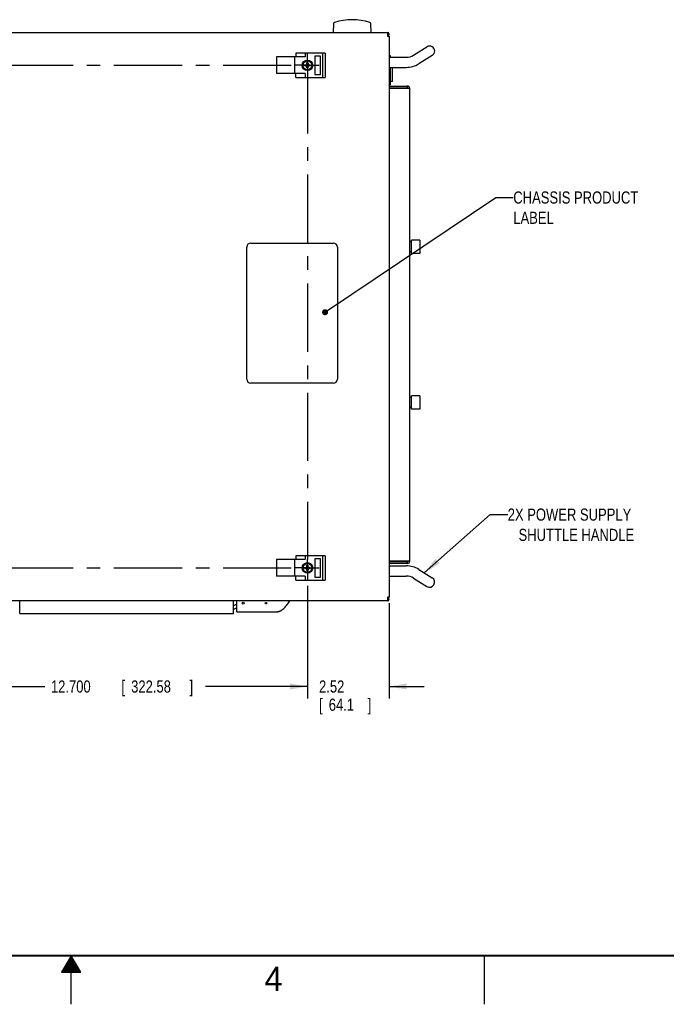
# Model space of a CAD drawing. Header units: inches. Extents: x 0 to 34, y 0 to 22.
# Tile 25 of 72: x 16.5 to 23.1, y 0 to 10.1. Entities that reach past the tile are written whole.
import ezdxf

# ---------------------------------------------------------------- set-up
doc = ezdxf.new("R2010")
doc.units = ezdxf.units.IN
doc.header["$LTSCALE"] = 1.87
doc.header["$MEASUREMENT"] = 0
doc.linetypes.add('CENTER', pattern=[0.6, 0.375, -0.075, 0.075, -0.075])
doc.layers.get('0').update_dxf_attribs({"linetype": 'CONTINUOUS'})
for name, color, linetype in [('DEFAULT_1', 7, 'CENTER'), ('DETAIL', 7, 'CONTINUOUS'), ('DIMENSIONS', 7, 'CONTINUOUS')]:
    doc.layers.add(name, color=color, linetype=linetype)
doc.styles.get("Standard").update_dxf_attribs({"font": 'txt', "width": 0.8})
doc.dimstyles.new('DIMSTYLE_1', dxfattribs={"dimtxt": 0.125, "dimasz": 0.18, "dimexe": 0.18, "dimexo": 0.0625, "dimgap": 0.09, "dimtad": 0, "dimtih": 1, "dimtoh": 1, "dimlfac": 3, "dimzin": 4, "dimdsep": 46, "dimtxsty": 'STANDARD', "dimblk": '_FILLED', "dimblk1": '_FILLED', "dimblk2": '_FILLED', "dimcen": 0.09, "dimadec": 0, "dimazin": 0, "dimtp": 0.01, "dimtm": 0.01, "dimtfac": 1, "dimtofl": 0, "dimtmove": 0, "dimatfit": 3, "dimldrblk": '_FILLED', "dimfxl": 1, "dimtolj": 1, "dimtzin": 4, "dimarcsym": 0})
doc.dimstyles.new('DIMSTYLE_2', dxfattribs={"dimtxt": 0.125, "dimasz": 0.18, "dimexe": 0.18, "dimexo": 0.0625, "dimgap": 0.09, "dimtad": 0, "dimtih": 1, "dimtoh": 1, "dimdec": 3, "dimlfac": 3, "dimzin": 4, "dimdsep": 46, "dimtxsty": 'STANDARD', "dimblk": '_FILLED', "dimblk1": '_FILLED', "dimblk2": '_FILLED', "dimcen": 0.09, "dimadec": 0, "dimazin": 0, "dimtp": 0.001, "dimtm": 0.001, "dimtfac": 1, "dimtdec": 3, "dimtofl": 0, "dimtmove": 0, "dimatfit": 3, "dimldrblk": '_FILLED', "dimfxl": 1, "dimtolj": 1, "dimtzin": 4, "dimarcsym": 0})

# ---------------------------------------------------------------- blocks, each defined once
blk = doc.blocks.new('_FILLED')
at = {"color": 0, "linetype": 'BYBLOCK'}
blk.add_solid([(0, 0), (-1, 0.174), (-1, -0.174)], dxfattribs=at)
blk = doc.blocks.new('*D16')
at = {"layer": 'DIMENSIONS', "color": 2, "linetype": 'CONTINUOUS'}
for p, q in [((15.196, 4.303), (15.196, 3.143)), ((19.43, 4.303), (19.43, 3.143)), ((15.196, 3.268), (16.73, 3.268)), ((19.43, 3.268), (18.38, 3.268))]:
    blk.add_line(p, q, dxfattribs=at)
at = {"layer": 'DIMENSIONS', "color": 2, "linetype": 'CONTINUOUS', "xscale": 0.18, "yscale": 0.18, "zscale": 0.18, "rotation": 180}
blk.add_blockref('_FILLED', (15.196, 3.268), dxfattribs=at)
at = {"layer": 'DIMENSIONS', "color": 2, "linetype": 'CONTINUOUS', "xscale": 0.18, "yscale": 0.18, "zscale": 0.18}
blk.add_blockref('_FILLED', (19.43, 3.268), dxfattribs=at)
at = {"layer": 'DIMENSIONS', "color": 2, "linetype": 'CONTINUOUS', "width": 0.8}
for s, p in [('12.700', (16.792, 3.205)), ('[', (17.517, 3.205)), ('322.58', (17.617, 3.205)), (']', (18.217, 3.205))]:
    blk.add_text(s, height=0.125, dxfattribs=at).set_placement(p)
blk = doc.blocks.new('*D17')
at = {"layer": 'DIMENSIONS', "color": 2, "linetype": 'CONTINUOUS'}
for p, q in [((19.43, 4.303), (19.43, 3.143)), ((20.271, 4.124), (20.271, 3.143)), ((19.43, 3.268), (19.07, 3.268)), ((20.271, 3.268), (20.631, 3.268))]:
    blk.add_line(p, q, dxfattribs=at)
at = {"layer": 'DIMENSIONS', "color": 2, "linetype": 'CONTINUOUS', "xscale": 0.18, "yscale": 0.18, "zscale": 0.18}
blk.add_blockref('_FILLED', (19.43, 3.268), dxfattribs=at)
at = {"layer": 'DIMENSIONS', "color": 2, "linetype": 'CONTINUOUS', "xscale": 0.18, "yscale": 0.18, "zscale": 0.18, "rotation": 180}
blk.add_blockref('_FILLED', (20.271, 3.268), dxfattribs=at)
at = {"layer": 'DIMENSIONS', "color": 2, "linetype": 'CONTINUOUS', "width": 0.8}
for s, p in [('2.52', (19.549, 3.205)), ('[', (19.549, 3.018)), ('64.1', (19.649, 3.018)), (']', (20.049, 3.018))]:
    blk.add_text(s, height=0.125, dxfattribs=at).set_placement(p)

msp = doc.modelspace()

# ---------------------------------------------------------------- linework, layer by layer
at = {"color": 7, "linetype": 'CONTINUOUS'}
for p, q in [((19.69745, 10.08145), (19.69286, 9.99385)), ((20.08657, 9.99385), (20.08198, 10.08145)), ((14.89288, 9.99385), (20.25327, 9.99385)), ((20.25327, 9.99385), (20.25327, 9.95553)), ((20.25327, 9.95553), (20.27094, 9.95553)), ((20.27094, 9.95553), (20.27094, 4.18616)), ((20.27201, 9.86502), (20.27425, 9.86502)), ((20.27425, 9.85868), (20.27201, 9.85868)), ((20.52037, 9.7589), (20.65887, 9.84471)), ((19.11255, 9.7407), (19.11255, 9.56903)), ((19.40645, 9.7407), (19.11255, 9.7407)), ((19.29591, 9.7407), (19.29591, 9.56903)), ((19.31105, 9.77903), (19.31105, 9.7407)), ((19.61121, 9.77903), (19.31105, 9.77903)), ((19.40645, 9.77903), (19.40645, 9.7407)), ((19.50624, 9.74986), (19.50624, 9.55986)), ((19.56558, 9.74986), (19.50624, 9.74986)), ((19.56558, 9.55986), (19.56558, 9.74986)), ((19.58558, 9.77903), (19.58558, 9.5307)), ((19.61121, 9.77903), (19.61121, 9.5307)), ((20.27094, 9.75677), (20.2807, 9.75677)), ((20.27094, 9.73793), (20.4467, 9.73793)), ((20.2807, 9.75677), (20.2807, 9.73793)), ((20.71372, 9.75616), (20.57523, 9.67035)), ((19.40198, 9.65021), (19.45712, 9.65951)), ((19.40198, 9.65951), (19.45712, 9.65021)), ((19.40228, 9.65953), (19.41121, 9.65953)), ((19.41121, 9.6502), (19.40228, 9.6502)), ((19.41121, 9.65953), (19.41988, 9.66453)), ((19.41121, 9.6502), (19.44788, 9.65953)), ((19.41121, 9.65953), (19.44788, 9.6502)), ((19.41988, 9.6452), (19.41121, 9.6502)), ((19.41988, 9.66453), (19.42488, 9.6732)), ((19.41988, 9.6452), (19.43922, 9.66453)), ((19.41988, 9.66453), (19.43922, 9.6452)), ((19.42488, 9.63653), (19.41988, 9.6452)), ((19.42488, 9.6732), (19.42488, 9.68213)), ((19.42488, 9.63653), (19.43421, 9.6732)), ((19.43421, 9.63653), (19.42488, 9.6732)), ((19.42488, 9.62759), (19.42488, 9.63653)), ((19.4249, 9.62729), (19.4342, 9.68243)), ((19.4342, 9.62729), (19.4249, 9.68243)), ((19.43421, 9.68213), (19.43421, 9.6732)), ((19.43421, 9.6732), (19.43922, 9.66453)), ((19.43922, 9.6452), (19.43421, 9.63653)), ((19.43421, 9.63653), (19.43421, 9.62759)), ((19.43922, 9.66453), (19.44788, 9.65953)), ((19.44788, 9.6502), (19.43922, 9.6452)), ((19.44788, 9.65953), (19.45682, 9.65953)), ((19.45682, 9.6502), (19.44788, 9.6502)), ((20.27094, 9.63376), (20.4467, 9.63376)), ((20.2807, 9.63376), (20.2807, 9.45493)), ((20.30404, 9.48918), (20.30404, 9.63376)), ((19.40645, 9.56903), (19.11255, 9.56903)), ((19.31105, 9.5307), (19.31105, 9.56903)), ((19.31105, 9.5307), (19.61121, 9.5307)), ((19.40645, 9.56903), (19.40645, 9.5307)), ((19.50624, 9.55986), (19.56558, 9.55986)), ((20.27094, 9.45493), (20.2807, 9.45493)), ((20.27094, 9.42485), (20.45647, 9.42485)), ((20.30404, 9.48918), (20.2807, 9.48918)), ((20.45647, 9.44152), (20.45647, 9.42485)), ((20.27201, 8.74068), (20.27425, 8.74068)), ((20.27425, 8.73435), (20.27201, 8.73435)), ((18.84837, 7.82718), (19.69504, 7.82718)), ((20.49838, 7.83918), (20.48171, 7.83918)), ((20.58504, 7.85618), (20.49838, 7.85618)), ((20.49838, 7.71885), (20.49838, 7.85618)), ((20.58504, 7.85618), (20.58504, 7.71885)), ((18.80504, 6.42918), (18.80504, 7.78385)), ((19.73837, 7.78385), (19.73837, 6.42918)), ((20.49838, 7.73585), (20.48171, 7.73585)), ((20.58504, 7.71885), (20.49838, 7.71885)), ((20.27201, 7.07401), (20.27425, 7.07401)), ((20.27425, 7.06768), (20.27201, 7.06768)), ((19.69504, 6.38585), (18.84837, 6.38585)), ((20.49838, 6.23918), (20.48171, 6.23918)), ((20.58504, 6.25618), (20.49838, 6.25618)), ((20.49838, 6.11885), (20.49838, 6.25618)), ((20.58504, 6.25618), (20.58504, 6.11885)), ((20.49838, 6.13585), (20.48171, 6.13585)), ((20.58504, 6.11885), (20.49838, 6.11885)), ((20.27201, 5.40735), (20.27425, 5.40735)), ((20.27425, 5.40101), (20.27201, 5.40101)), ((19.40645, 4.57266), (19.11255, 4.57266)), ((19.11255, 4.57266), (19.11255, 4.401)), ((19.29591, 4.57266), (19.29591, 4.401)), ((19.61121, 4.611), (19.31105, 4.611)), ((19.31105, 4.611), (19.31105, 4.57266)), ((19.40645, 4.611), (19.40645, 4.57266)), ((19.56558, 4.58183), (19.50624, 4.58183)), ((19.50624, 4.58183), (19.50624, 4.39183)), ((19.56558, 4.39183), (19.56558, 4.58183)), ((19.58558, 4.611), (19.58558, 4.36266)), ((19.61121, 4.611), (19.61121, 4.36266)), ((19.40198, 4.48218), (19.45712, 4.49148)), ((19.40198, 4.49148), (19.45712, 4.48218)), ((19.40228, 4.4915), (19.41121, 4.4915)), ((19.41121, 4.48216), (19.40228, 4.48216)), ((19.41121, 4.4915), (19.41988, 4.4965)), ((19.41121, 4.48216), (19.44788, 4.4915)), ((19.41121, 4.4915), (19.44788, 4.48216)), ((19.41988, 4.47716), (19.41121, 4.48216)), ((19.41988, 4.4965), (19.42488, 4.50516)), ((19.41988, 4.4965), (19.43922, 4.47716)), ((19.41988, 4.47716), (19.43922, 4.4965)), ((19.42488, 4.4685), (19.41988, 4.47716)), ((19.42488, 4.50516), (19.42488, 4.5141)), ((19.43421, 4.4685), (19.42488, 4.50516)), ((19.42488, 4.4685), (19.43421, 4.50516)), ((19.42488, 4.45956), (19.42488, 4.4685)), ((19.4342, 4.45926), (19.4249, 4.5144)), ((19.4249, 4.45926), (19.4342, 4.5144)), ((19.43421, 4.5141), (19.43421, 4.50516)), ((19.43421, 4.50516), (19.43922, 4.4965)), ((19.43922, 4.47716), (19.43421, 4.4685)), ((19.43421, 4.4685), (19.43421, 4.45956)), ((19.43922, 4.4965), (19.44788, 4.4915)), ((19.44788, 4.48216), (19.43922, 4.47716)), ((19.44788, 4.4915), (19.45682, 4.4915)), ((19.45682, 4.48216), (19.44788, 4.48216)), ((20.45647, 4.55018), (20.27094, 4.55018)), ((20.27094, 4.50793), (20.4467, 4.50793)), ((20.45647, 4.53351), (20.45647, 4.55018)), ((20.57523, 4.47134), (20.71372, 4.38554)), ((19.40645, 4.401), (19.11255, 4.401)), ((19.31105, 4.36266), (19.31105, 4.401)), ((19.31105, 4.36266), (19.61121, 4.36266)), ((19.40645, 4.401), (19.40645, 4.36266)), ((19.50624, 4.39183), (19.56558, 4.39183)), ((20.27094, 4.40376), (20.4467, 4.40376)), ((20.52037, 4.38279), (20.65886, 4.29699)), ((20.71371, 4.38555), (20.71372, 4.38554)), ((20.27201, 4.28301), (20.27425, 4.28301)), ((20.27425, 4.27677), (20.27201, 4.27677)), ((20.27425, 4.27668), (20.27201, 4.27668)), ((20.65887, 4.29698), (20.65886, 4.29699)), ((20.27094, 4.18616), (20.25327, 4.18616)), ((20.25327, 4.18616), (20.25327, 4.14784)), ((20.25327, 4.14784), (14.89288, 4.14784)), ((16.47091, 4.01783), (16.47091, 4.14783)), ((18.67091, 4.01783), (18.67091, 4.14783)), ((18.70224, 4.03616), (18.70224, 4.14783)), ((16.47091, 4.01783), (18.67091, 4.01783)), ((18.70224, 4.03616), (19.1205, 4.03616))]:
    msp.add_line(p, q, dxfattribs=at)
at = {"color": 3, "linetype": 'CONTINUOUS'}
for p, q in [((20.27094, 9.44152), (20.45647, 9.44152)), ((20.48171, 9.41652), (20.27094, 9.41652)), ((20.48171, 4.55851), (20.48171, 9.41652)), ((20.27094, 4.55851), (20.48171, 4.55851)), ((20.45647, 4.53351), (20.27094, 4.53351))]:
    msp.add_line(p, q, dxfattribs=at)
at = {"color": 2, "linetype": 'CONTINUOUS'}
for p, q in [((17.00002, 0.5), (16.90203, 0.33028)), ((16.94806, 0.41), (17.05198, 0.41)), ((16.95383, 0.42), (17.04621, 0.42)), ((16.95961, 0.43), (17.04044, 0.43)), ((16.96538, 0.44), (17.03466, 0.44)), ((16.97115, 0.45), (17.02889, 0.45)), ((16.97693, 0.46), (17.02311, 0.46)), ((16.9827, 0.47), (17.01734, 0.47)), ((16.98847, 0.48), (17.01157, 0.48)), ((16.99425, 0.49), (17.00579, 0.49)), ((17.09801, 0.33028), (17.00002, 0.5)), ((17.00002, 0), (17.00002, 0.5)), ((21.25002, 0), (21.25002, 0.5)), ((16.90203, 0.33028), (17.09801, 0.33028)), ((16.90764, 0.34), (17.0924, 0.34)), ((16.91342, 0.35), (17.08662, 0.35)), ((16.91919, 0.36), (17.08085, 0.36)), ((16.92496, 0.37), (17.07508, 0.37)), ((16.93074, 0.38), (17.0693, 0.38)), ((16.93651, 0.39), (17.06353, 0.39)), ((16.94229, 0.4), (17.05776, 0.4))]:
    msp.add_line(p, q, dxfattribs=at)
at = {"color": 7, "linetype": 'CONTINUOUS', "const_width": 0.02}
msp.add_lwpolyline([(0.50002, 0.5), (33.50002, 0.5)], dxfattribs=at)
at = {"color": 7, "linetype": 'CONTINUOUS'}
for centre, radius in [((19.42955, 9.65486), 0.05417), ((19.42955, 9.65486), 0.045), ((19.42955, 4.48683), 0.05417), ((19.42955, 4.48683), 0.045), ((18.76891, 4.1245), 0.00917), ((19.00224, 4.1245), 0.0075)]:
    msp.add_circle(centre, radius, dxfattribs=at)
for centre, radius, start, end in [((19.88971, 9.51453), 0.60933, 72.762785, 107.237215), ((19.71409, 10.08058), 0.01667, 107.237314, 176.999565), ((19.71409, 10.08057), 0.01667, 107.237314, 176.999565), ((19.88971, 9.51452), 0.60933, 72.762785, 107.237215), ((20.06534, 10.08058), 0.01667, 3.000435, 72.762686), ((20.06534, 10.08057), 0.01667, 3.000435, 72.762686), ((20.25327, 9.97618), 0.01767, 270, 90), ((20.22675, 9.86185), 0.04952, 16.422633, 23.929204), ((20.22675, 9.86185), 0.04952, 336.070796, 343.577367), ((20.68629, 9.80043), 0.05208, 301.78109, 121.78109), ((20.4467, 9.87779), 0.13986, 270, 301.78109), ((20.4467, 9.87779), 0.24403, 270, 301.78109), ((20.45671, 9.41652), 0.00833, 0, 90), ((20.22675, 8.73751), 0.04952, 336.070796, 343.577367), ((18.84837, 7.78385), 0.04333, 90, 180), ((19.69504, 7.78385), 0.04333, 0, 90), ((20.22675, 7.07085), 0.04952, 336.070796, 343.577367), ((18.84837, 6.42918), 0.04333, 180, 270), ((19.69504, 6.42918), 0.04333, 270, 360), ((20.22675, 5.40418), 0.04952, 336.070796, 343.577367), ((20.45671, 4.55851), 0.00833, 270, 360), ((20.4467, 4.2639), 0.24403, 58.21891, 90), ((20.4467, 4.2639), 0.13986, 58.21891, 90), ((20.68629, 4.34126), 0.05208, 238.21891, 58.21891), ((20.22675, 4.27985), 0.04952, 16.422633, 23.929204), ((20.22675, 4.27985), 0.04952, 336.070796, 343.577367), ((20.25327, 4.16551), 0.01767, 270, 90), ((18.65757, 4.18422), 0.08333, 279.372574, 302.528081), ((18.65757, 4.14589), 0.08333, 279.372574, 302.528081)]:
    msp.add_arc(centre, radius, start, end, dxfattribs=at)
at = {"color": 3, "linetype": 'CONTINUOUS'}
for centre, start, end in [((20.45671, 9.41652), 0, 90), ((20.45671, 4.55851), 270, 360)]:
    msp.add_arc(centre, 0.025, start, end, dxfattribs=at)
at = {"color": 7, "linetype": 'CONTINUOUS'}
for points, knots in [([(20.27192, 9.85869), (20.27196, 9.85939), (20.27202, 9.8608), (20.27202, 9.8629), (20.27196, 9.86431), (20.27192, 9.86501)], [0, 0, 0, 0, 0.33292105, 0.66707909, 1, 1, 1, 1]), ([(19.40198, 9.65021), (19.40193, 9.65125), (19.40188, 9.65331), (19.40188, 9.65642), (19.40193, 9.65848), (19.40198, 9.65951)], [0, 0, 0, 0, 0.33285302, 0.66714713, 1, 1, 1, 1]), ([(19.40198, 9.65951), (19.40203, 9.65952), (19.40213, 9.65952), (19.40223, 9.65953), (19.40228, 9.65953)], [0, 0, 0, 0, 0.50025909, 1, 1, 1, 1]), ([(19.40228, 9.6502), (19.40223, 9.6502), (19.40213, 9.65021), (19.40203, 9.65021), (19.40198, 9.65021)], [0, 0, 0, 0, 0.49975064, 1, 1, 1, 1]), ([(19.42488, 9.68213), (19.42488, 9.68218), (19.42489, 9.68228), (19.42489, 9.68238), (19.4249, 9.68243)], [0, 0, 0, 0, 0.49975008, 1, 1, 1, 1]), ([(19.4249, 9.62729), (19.42489, 9.62734), (19.42489, 9.62744), (19.42488, 9.62754), (19.42488, 9.62759)], [0, 0, 0, 0, 0.50025909, 1, 1, 1, 1]), ([(19.4249, 9.68243), (19.42541, 9.68246), (19.42644, 9.68249), (19.42799, 9.68252), (19.42903, 9.68253), (19.42955, 9.68253)], [0, 0, 0, 0, 0.33156461, 0.6648496, 1, 1, 1, 1]), ([(19.42955, 9.6272), (19.42903, 9.6272), (19.42799, 9.62721), (19.42644, 9.62724), (19.42541, 9.62727), (19.4249, 9.62729)], [0, 0, 0, 0, 0.33507927, 0.66835317, 1, 1, 1, 1]), ([(19.42955, 9.68253), (19.43007, 9.68253), (19.4311, 9.68252), (19.43265, 9.68249), (19.43368, 9.68246), (19.4342, 9.68243)], [0, 0, 0, 0, 0.33507927, 0.66835317, 1, 1, 1, 1]), ([(19.4342, 9.62729), (19.43368, 9.62727), (19.43265, 9.62724), (19.4311, 9.62721), (19.43007, 9.6272), (19.42955, 9.6272)], [0, 0, 0, 0, 0.33156461, 0.6648496, 1, 1, 1, 1]), ([(19.4342, 9.68243), (19.4342, 9.68238), (19.43421, 9.68228), (19.43421, 9.68218), (19.43421, 9.68213)], [0, 0, 0, 0, 0.50025909, 1, 1, 1, 1]), ([(19.43421, 9.62759), (19.43421, 9.62754), (19.43421, 9.62744), (19.4342, 9.62734), (19.4342, 9.62729)], [0, 0, 0, 0, 0.49974945, 1, 1, 1, 1]), ([(19.45682, 9.65953), (19.45687, 9.65953), (19.45697, 9.65952), (19.45707, 9.65952), (19.45712, 9.65951)], [0, 0, 0, 0, 0.49975008, 1, 1, 1, 1]), ([(19.45712, 9.65021), (19.45707, 9.65021), (19.45697, 9.65021), (19.45687, 9.6502), (19.45682, 9.6502)], [0, 0, 0, 0, 0.50016289, 1, 1, 1, 1]), ([(19.45712, 9.65951), (19.45716, 9.65848), (19.45722, 9.65642), (19.45722, 9.65331), (19.45716, 9.65125), (19.45712, 9.65021)], [0, 0, 0, 0, 0.33285302, 0.66714713, 1, 1, 1, 1]), ([(20.27192, 8.73436), (20.27196, 8.73506), (20.27202, 8.73646), (20.27202, 8.73857), (20.27196, 8.73997), (20.27192, 8.74067)], [0, 0, 0, 0, 0.33292105, 0.66707909, 1, 1, 1, 1]), ([(20.27192, 7.06769), (20.27196, 7.06839), (20.27202, 7.06979), (20.27202, 7.0719), (20.27196, 7.07331), (20.27192, 7.07401)], [0, 0, 0, 0, 0.33292105, 0.66707909, 1, 1, 1, 1]), ([(20.27192, 5.40102), (20.27196, 5.40172), (20.27202, 5.40313), (20.27202, 5.40523), (20.27196, 5.40664), (20.27192, 5.40734)], [0, 0, 0, 0, 0.33292105, 0.66707909, 1, 1, 1, 1]), ([(19.40198, 4.48218), (19.40193, 4.48321), (19.40188, 4.48528), (19.40188, 4.48838), (19.40193, 4.49045), (19.40198, 4.49148)], [0, 0, 0, 0, 0.33285302, 0.66714713, 1, 1, 1, 1]), ([(19.40198, 4.49148), (19.40203, 4.49148), (19.40213, 4.49149), (19.40223, 4.4915), (19.40228, 4.4915)], [0, 0, 0, 0, 0.50025909, 1, 1, 1, 1]), ([(19.40228, 4.48216), (19.40223, 4.48217), (19.40213, 4.48217), (19.40203, 4.48218), (19.40198, 4.48218)], [0, 0, 0, 0, 0.49975064, 1, 1, 1, 1]), ([(19.42488, 4.5141), (19.42488, 4.51415), (19.42489, 4.51425), (19.42489, 4.51435), (19.4249, 4.5144)], [0, 0, 0, 0, 0.49975008, 1, 1, 1, 1]), ([(19.4249, 4.45926), (19.42489, 4.45931), (19.42489, 4.45941), (19.42488, 4.45951), (19.42488, 4.45956)], [0, 0, 0, 0, 0.50025909, 1, 1, 1, 1]), ([(19.4249, 4.5144), (19.42541, 4.51442), (19.42644, 4.51446), (19.42799, 4.51449), (19.42903, 4.5145), (19.42955, 4.5145)], [0, 0, 0, 0, 0.33156461, 0.6648496, 1, 1, 1, 1]), ([(19.42955, 4.45916), (19.42903, 4.45916), (19.42799, 4.45917), (19.42644, 4.4592), (19.42541, 4.45924), (19.4249, 4.45926)], [0, 0, 0, 0, 0.33507927, 0.66835317, 1, 1, 1, 1]), ([(19.42955, 4.5145), (19.43007, 4.5145), (19.4311, 4.51449), (19.43265, 4.51446), (19.43368, 4.51442), (19.4342, 4.5144)], [0, 0, 0, 0, 0.33507927, 0.66835317, 1, 1, 1, 1]), ([(19.4342, 4.45926), (19.43368, 4.45924), (19.43265, 4.4592), (19.4311, 4.45917), (19.43007, 4.45916), (19.42955, 4.45916)], [0, 0, 0, 0, 0.33156461, 0.6648496, 1, 1, 1, 1]), ([(19.4342, 4.5144), (19.4342, 4.51435), (19.43421, 4.51425), (19.43421, 4.51415), (19.43421, 4.5141)], [0, 0, 0, 0, 0.50025909, 1, 1, 1, 1]), ([(19.43421, 4.45956), (19.43421, 4.45951), (19.43421, 4.45941), (19.4342, 4.45931), (19.4342, 4.45926)], [0, 0, 0, 0, 0.49974945, 1, 1, 1, 1]), ([(19.45682, 4.4915), (19.45687, 4.4915), (19.45697, 4.49149), (19.45707, 4.49148), (19.45712, 4.49148)], [0, 0, 0, 0, 0.49975008, 1, 1, 1, 1]), ([(19.45712, 4.48218), (19.45707, 4.48218), (19.45697, 4.48217), (19.45687, 4.48217), (19.45682, 4.48216)], [0, 0, 0, 0, 0.50016289, 1, 1, 1, 1]), ([(19.45712, 4.49148), (19.45716, 4.49045), (19.45722, 4.48838), (19.45722, 4.48528), (19.45716, 4.48321), (19.45712, 4.48218)], [0, 0, 0, 0, 0.33285302, 0.66714713, 1, 1, 1, 1]), ([(20.27192, 4.27669), (20.27196, 4.27739), (20.27202, 4.27879), (20.27202, 4.2809), (20.27196, 4.2823), (20.27192, 4.283)], [0, 0, 0, 0, 0.33292105, 0.66707909, 1, 1, 1, 1]), ([(20.27486, 4.26869), (20.27494, 4.26913), (20.27508, 4.27003), (20.27518, 4.27093), (20.27523, 4.27138)], [0, 0, 0, 0, 0.50213866, 1, 1, 1, 1]), ([(19.15621, 4.04668), (19.1577, 4.04751), (19.15989, 4.04882), (19.16205, 4.05019), (19.16276, 4.05065)], [0, 0, 0, 0, 0.66855954, 1, 1, 1, 1]), ([(19.16276, 4.05065), (19.16787, 4.05397), (19.17836, 4.0619), (19.19339, 4.07596), (19.20819, 4.09222), (19.22702, 4.11559), (19.24031, 4.13465), (19.24891, 4.14783)], [0, 0, 0, 0, 0.1493607, 0.31948856, 0.48961642, 0.65974428, 1, 1, 1, 1]), ([(19.1205, 4.03616), (19.12443, 4.03616), (19.13186, 4.03699), (19.14209, 4.0399), (19.15008, 4.04337), (19.15468, 4.04582), (19.15621, 4.04668)], [0, 0, 0, 0, 0.28509949, 0.57019898, 0.85529846, 1, 1, 1, 1]), ([(19.13374, 4.03769), (19.13306, 4.03754), (19.13225, 4.03737), (19.13143, 4.03721), (19.1313, 4.03719)], [0, 0, 0, 0, 0.83430048, 1, 1, 1, 1]), ([(19.14829, 4.04266), (19.14623, 4.04173), (19.14402, 4.04083), (19.14175, 4.04003), (19.14164, 4.03999)], [0, 0, 0, 0, 0.95078009, 1, 1, 1, 1])]:
    msp.add_open_spline(points, degree=3, knots=knots, dxfattribs=at)
for points in [[(20.27459, 9.87439), (20.27449, 9.87488), (20.27437, 9.87537), (20.27425, 9.87585)], [(20.27425, 9.86502), (20.27439, 9.86534), (20.27453, 9.86567), (20.27465, 9.866)], [(20.27465, 9.85769), (20.27453, 9.85803), (20.27439, 9.85836), (20.27425, 9.85868)], [(20.27425, 9.84785), (20.27437, 9.84833), (20.27449, 9.84882), (20.27459, 9.84931)], [(20.27486, 9.87301), (20.27478, 9.87347), (20.27469, 9.87393), (20.27459, 9.87439)], [(20.27459, 9.84931), (20.27469, 9.84977), (20.27478, 9.85023), (20.27486, 9.85069)], [(20.27465, 9.866), (20.27476, 9.86632), (20.27486, 9.86665), (20.27495, 9.86697)], [(20.27495, 9.85673), (20.27486, 9.85705), (20.27476, 9.85738), (20.27465, 9.85769)], [(20.27507, 9.87166), (20.27501, 9.87211), (20.27494, 9.87256), (20.27486, 9.87301)], [(20.27486, 9.85069), (20.27494, 9.85114), (20.27501, 9.85159), (20.27507, 9.85204)], [(20.27495, 9.86697), (20.27504, 9.8673), (20.27512, 9.86763), (20.27518, 9.86796)], [(20.27518, 9.85574), (20.27512, 9.85607), (20.27504, 9.8564), (20.27495, 9.85673)], [(20.27523, 9.87032), (20.27518, 9.87077), (20.27513, 9.87122), (20.27507, 9.87166)], [(20.27507, 9.85204), (20.27513, 9.85248), (20.27518, 9.85293), (20.27523, 9.85338)], [(20.27518, 9.86796), (20.27525, 9.8683), (20.2753, 9.86864), (20.27533, 9.86898)], [(20.27533, 9.85472), (20.2753, 9.85506), (20.27525, 9.8554), (20.27518, 9.85574)], [(20.27533, 9.86898), (20.27531, 9.86943), (20.27527, 9.86987), (20.27523, 9.87032)], [(20.27523, 9.85338), (20.27527, 9.85383), (20.27531, 9.85427), (20.27533, 9.85472)], [(20.27192, 8.71723), (20.27194, 8.71726), (20.27195, 8.7173), (20.27197, 8.71733)], [(20.27197, 8.71733), (20.27198, 8.71736), (20.272, 8.7174), (20.27201, 8.71743)], [(20.27465, 8.73336), (20.27453, 8.73369), (20.27439, 8.73402), (20.27425, 8.73435)], [(20.27425, 8.72351), (20.27437, 8.724), (20.27449, 8.72448), (20.27459, 8.72497)], [(20.27459, 8.72497), (20.27469, 8.72543), (20.27478, 8.72589), (20.27486, 8.72635)], [(20.27495, 8.73239), (20.27486, 8.73272), (20.27476, 8.73304), (20.27465, 8.73336)], [(20.27486, 8.72635), (20.27494, 8.7268), (20.27501, 8.72725), (20.27507, 8.7277)], [(20.27518, 8.73141), (20.27512, 8.73174), (20.27504, 8.73207), (20.27495, 8.73239)], [(20.27507, 8.7277), (20.27513, 8.72815), (20.27518, 8.7286), (20.27523, 8.72904)], [(20.27533, 8.73038), (20.2753, 8.73073), (20.27525, 8.73107), (20.27518, 8.73141)], [(20.27523, 8.72904), (20.27527, 8.72949), (20.27531, 8.72994), (20.27533, 8.73038)], [(20.27192, 7.05056), (20.27194, 7.0506), (20.27195, 7.05063), (20.27197, 7.05066)], [(20.27197, 7.05066), (20.27198, 7.0507), (20.272, 7.05073), (20.27201, 7.05076)], [(20.27465, 7.06669), (20.27453, 7.06703), (20.27439, 7.06736), (20.27425, 7.06768)], [(20.27425, 7.05685), (20.27437, 7.05733), (20.27449, 7.05782), (20.27459, 7.0583)], [(20.27459, 7.0583), (20.27469, 7.05876), (20.27478, 7.05923), (20.27486, 7.05969)], [(20.27495, 7.06572), (20.27486, 7.06605), (20.27476, 7.06637), (20.27465, 7.06669)], [(20.27486, 7.05969), (20.27494, 7.06014), (20.27501, 7.06058), (20.27507, 7.06104)], [(20.27518, 7.06474), (20.27512, 7.06507), (20.27504, 7.0654), (20.27495, 7.06572)], [(20.27507, 7.06104), (20.27513, 7.06148), (20.27518, 7.06193), (20.27523, 7.06238)], [(20.27533, 7.06372), (20.2753, 7.06406), (20.27525, 7.0644), (20.27518, 7.06474)], [(20.27523, 7.06238), (20.27527, 7.06282), (20.27531, 7.06327), (20.27533, 7.06372)], [(20.27192, 5.3839), (20.27194, 5.38393), (20.27195, 5.38396), (20.27197, 5.384)], [(20.27197, 5.384), (20.27198, 5.38403), (20.272, 5.38406), (20.27201, 5.3841)], [(20.27465, 5.40003), (20.27453, 5.40036), (20.27439, 5.40069), (20.27425, 5.40101)], [(20.27425, 5.39018), (20.27437, 5.39066), (20.27449, 5.39115), (20.27459, 5.39164)], [(20.27459, 5.39164), (20.27469, 5.3921), (20.27478, 5.39256), (20.27486, 5.39302)], [(20.27495, 5.39906), (20.27486, 5.39938), (20.27476, 5.39971), (20.27465, 5.40003)], [(20.27486, 5.39302), (20.27494, 5.39347), (20.27501, 5.39392), (20.27507, 5.39437)], [(20.27518, 5.39807), (20.27512, 5.3984), (20.27504, 5.39873), (20.27495, 5.39906)], [(20.27507, 5.39437), (20.27513, 5.39482), (20.27518, 5.39526), (20.27523, 5.39571)], [(20.27533, 5.39705), (20.2753, 5.39739), (20.27525, 5.39773), (20.27518, 5.39807)], [(20.27523, 5.39571), (20.27527, 5.39616), (20.27531, 5.3966), (20.27533, 5.39705)], [(20.27459, 4.29239), (20.27449, 4.29288), (20.27437, 4.29336), (20.27425, 4.29385)], [(20.27425, 4.28301), (20.27439, 4.28334), (20.27453, 4.28367), (20.27465, 4.284)], [(20.27428, 4.27669), (20.27427, 4.27672), (20.27426, 4.27674), (20.27425, 4.27677)], [(20.27465, 4.27569), (20.27453, 4.27603), (20.27439, 4.27635), (20.27425, 4.27668)], [(20.27425, 4.26585), (20.27437, 4.26633), (20.27449, 4.26681), (20.27459, 4.2673)], [(20.27465, 4.27578), (20.27453, 4.27609), (20.27441, 4.27639), (20.27428, 4.27669)], [(20.27486, 4.29101), (20.27478, 4.29147), (20.27469, 4.29193), (20.27459, 4.29239)], [(20.27459, 4.2673), (20.27469, 4.26776), (20.27478, 4.26822), (20.27486, 4.26869)], [(20.27465, 4.284), (20.27476, 4.28432), (20.27486, 4.28464), (20.27495, 4.28497)], [(20.27495, 4.27481), (20.27486, 4.27514), (20.27476, 4.27546), (20.27465, 4.27578)], [(20.27495, 4.27472), (20.27486, 4.27505), (20.27476, 4.27537), (20.27465, 4.27569)], [(20.27507, 4.28966), (20.27501, 4.29011), (20.27494, 4.29056), (20.27486, 4.29101)], [(20.27495, 4.28497), (20.27504, 4.28529), (20.27512, 4.28562), (20.27518, 4.28595)], [(20.27518, 4.27382), (20.27512, 4.27416), (20.27504, 4.27448), (20.27495, 4.27481)], [(20.27518, 4.27374), (20.27512, 4.27407), (20.27504, 4.2744), (20.27495, 4.27472)], [(20.27523, 4.28832), (20.27518, 4.28876), (20.27513, 4.28921), (20.27507, 4.28966)], [(20.27518, 4.28595), (20.27525, 4.28629), (20.2753, 4.28664), (20.27533, 4.28698)], [(20.27533, 4.2728), (20.2753, 4.27314), (20.27525, 4.27349), (20.27518, 4.27382)], [(20.27533, 4.27271), (20.2753, 4.27306), (20.27525, 4.2734), (20.27518, 4.27374)], [(20.27533, 4.28698), (20.27531, 4.28742), (20.27527, 4.28787), (20.27523, 4.28832)], [(20.27523, 4.27138), (20.27527, 4.27182), (20.27531, 4.27227), (20.27533, 4.27271)], [(19.12367, 4.03625), (19.12263, 4.0362), (19.12157, 4.03616), (19.1205, 4.03616)], [(19.12482, 4.03633), (19.12444, 4.0363), (19.12405, 4.03628), (19.12367, 4.03625)], [(19.12723, 4.03657), (19.12643, 4.03647), (19.12563, 4.03639), (19.12482, 4.03633)], [(19.12896, 4.0368), (19.12839, 4.03671), (19.12781, 4.03663), (19.12723, 4.03657)], [(19.1313, 4.03719), (19.13053, 4.03704), (19.12975, 4.03691), (19.12896, 4.0368)], [(19.14007, 4.03945), (19.13874, 4.03902), (19.1374, 4.03862), (19.13603, 4.03826)], [(19.15825, 4.04785), (19.15813, 4.04778), (19.15801, 4.04771), (19.15788, 4.04764)]]:
    msp.add_open_spline(points, degree=3, dxfattribs=at)
at = {"layer": 'DEFAULT_1', "color": 2, "linetype": 'CENTER'}
for p, q in [((19.42955, 9.65486), (19.42955, 9.77611)), ((15.19621, 9.65486), (19.3083, 9.65486)), ((19.42955, 9.65486), (19.3083, 9.65486)), ((19.42955, 9.65486), (19.42955, 4.57253)), ((19.42955, 9.65486), (19.5508, 9.65486)), ((19.42955, 4.48683), (19.42955, 4.57253)), ((15.19621, 4.48683), (19.3083, 4.48683)), ((19.42955, 4.48683), (19.3083, 4.48683)), ((19.42955, 4.48683), (19.5508, 4.48683)), ((19.42955, 4.48683), (19.42955, 4.36558))]:
    msp.add_line(p, q, dxfattribs=at)
at = {"layer": 'DETAIL', "color": 2, "linetype": 'CONTINUOUS'}
for p, q in [((19.63764, 7.13362), (21.36671, 8.29547)), ((21.36671, 8.29547), (21.54671, 8.29547)), ((20.63172, 4.43634), (21.30914, 5.03522)), ((21.30914, 5.03522), (21.48914, 5.03522))]:
    msp.add_line(p, q, dxfattribs=at)
at = {"layer": 'DETAIL', "color": 2, "linetype": 'CONTINUOUS', "const_width": 0.03125}
msp.add_lwpolyline([(19.59607, 7.11619, 1), (19.62732, 7.11619, 1)], format="xyb", close=True, dxfattribs=at)
at = {"layer": 'DETAIL', "color": 2, "linetype": 'CONTINUOUS'}
msp.add_solid([(20.74588, 4.57897), (20.63172, 4.43634), (20.78728, 4.53215)], dxfattribs=at)

# ---------------------------------------------------------------- texts
at = {"color": 2, "linetype": 'CONTINUOUS'}
msp.add_text('4', height=0.25, dxfattribs=at).set_placement((18.98838, 0.13692))
at = {"layer": 'DETAIL', "color": 2, "linetype": 'CONTINUOUS', "char_height": 0.125, "attachment_point": 1}
for s, insert, width in [('CHASSIS PRODUCT\\PLABEL', (21.54671, 8.35797), 1.5), ('2X POWER SUPPLY\\P   SHUTTLE HANDLE', (21.48914, 5.09772), 1.7)]:
    msp.add_mtext(s, dxfattribs=dict(at, insert=insert, width=width))

# ---------------------------------------------------------------- dimensions: what is measured, and where the dimension line sits
at = {"layer": 'DIMENSIONS', "color": 2, "linetype": 'CONTINUOUS'}
for base, p1, p2, dimstyle, picture, middle in [((19.42955, 3.26783), (15.19621, 4.30308), (19.42955, 4.30308), 'DIMSTYLE_2', '*D16', (17.555, 3.26783)), ((20.27094, 3.26783), (19.42955, 4.30308), (20.27094, 4.12366), 'DIMSTYLE_1', '*D17', (19.84871, 3.17408))]:
    dim = msp.add_linear_dim(base=base, p1=p1, p2=p2, dimstyle=dimstyle, dxfattribs=at)
    dim.commit()
    dim.dimension.update_dxf_attribs({"geometry": picture, "text_midpoint": middle, "dimtype": 160})

doc.saveas('drawing.dxf')
